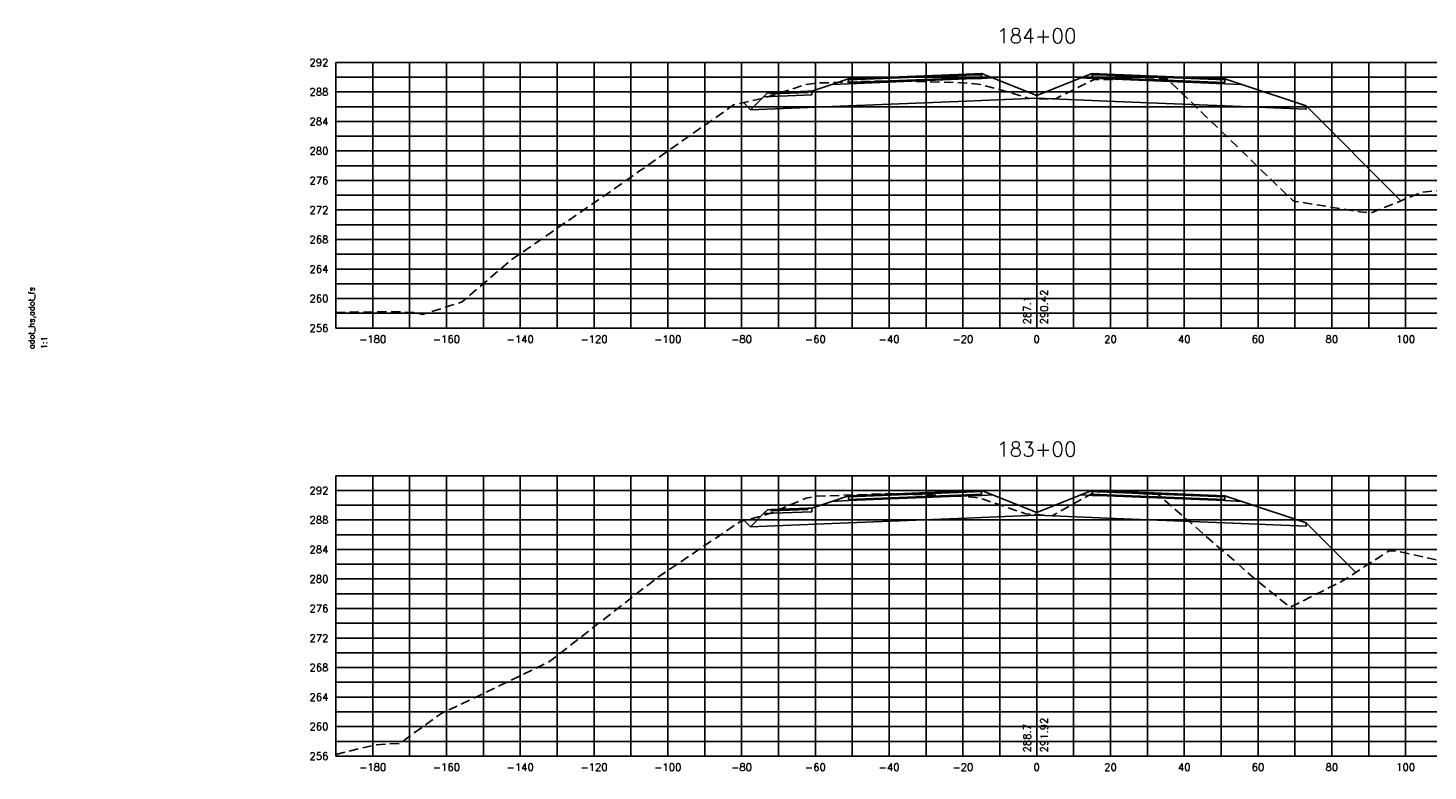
# Model space of a CAD drawing. Extents: x 1497 to 2840, y 16 to 8218.
# Tile 45 of 56: x 2227 to 2606, y 5316 to 5517. Entities that reach past the tile are written whole.
import ezdxf
from ezdxf.enums import TextEntityAlignment as Align

# ---------------------------------------------------------------- set-up
doc = ezdxf.new("R2010")
doc.units = 0
doc.header["$LTSCALE"] = 20
doc.header["$MEASUREMENT"] = 0
doc.linetypes.add('HIDDEN_050%', pattern=[0.1875, 0.125, -0.0625])
for name, color, linetype in [('S-AT-TXT175', 6, 'Continuous'), ('S-AT-TXT80', 1, 'Continuous'), ('XDATUM', 3, 'Continuous'), ('XEG', 1, 'HIDDEN_050%'), ('XFG', 2, 'Continuous'), ('XGRID', 251, 'Continuous'), ('XGRIDT', 2, 'Continuous'), ('XREF-BORDER', 7, 'Continuous')]:
    doc.layers.add(name, color=color, linetype=linetype)
doc.styles.add('L100', font='simplex.shx', dxfattribs={"height": 2})
doc.styles.add('L175', font='ROMANSM.shx', dxfattribs={"height": 3.5})
doc.styles.add('L80', font='ROMANSM.shx', dxfattribs={"height": 1.6})

# ---------------------------------------------------------------- blocks, each defined once
blk = doc.blocks.new('03025_00_att1')
at = {"layer": 'S-AT-TXT175', "style": 'L175'}
for tag, p in [('NUM', (32.402, 20.822)), ('LINE1', (30.64, 1.444)), ('LINE2', (30.64, 1.161)), ('LINE3', (30.64, 0.877))]:
    blk.add_attdef(tag, text='', height=0.175, dxfattribs=at).set_placement(p, align=Align.CENTER)
at = {"layer": 'S-AT-TXT80', "style": 'L80'}
for tag, p in [('DRAFTED', (2.436, 14.201)), ('PSCALE', (2.265, 11.605)), ('PCTB', (2.094, 11.605)), ('PVIEW', (2.436, 11.605))]:
    blk.add_attdef(tag, p, '', height=0.08, rotation=90, dxfattribs=at)

msp = doc.modelspace()

# ---------------------------------------------------------------- linework, layer by layer
at = {"layer": 'XDATUM', "flags": 128}
for points in [[(2420.48, 5497.09), (2422.41, 5495.16), (2449, 5496.23), (2481, 5497.51), (2485, 5497.67), (2500, 5498.27), (2515, 5497.67), (2519, 5497.51), (2551, 5496.23), (2573, 5495.35), (2573, 5496.23), (2598.73, 5470.5)], [(2420.71, 5383.87), (2422.41, 5382.16), (2449, 5383.23), (2481, 5384.51), (2485, 5384.67), (2500, 5385.27), (2515, 5384.67), (2519, 5384.51), (2551, 5383.23), (2573, 5382.35), (2573, 5383.23), (2586.47, 5369.76)]]:
    msp.add_lwpolyline(points, dxfattribs=at)
at = {"layer": 'XEG', "flags": 128}
for points in [[(2310, 5440.24), (2327.14, 5440.43), (2331.16, 5440.2), (2333.53, 5439.71), (2344.27, 5443.08), (2357.21, 5454.26), (2361.83, 5457.39), (2389.23, 5476.34), (2392.32, 5478.6), (2393.62, 5479.33), (2393.86, 5479.72), (2395, 5480.42), (2417.83, 5496.47), (2422.38, 5497.54), (2425.88, 5498.32), (2431.04, 5499.91), (2436.93, 5501.9), (2439.56, 5502.31), (2440.08, 5502.4), (2442.64, 5502.47), (2459.81, 5503.08), (2471.37, 5502.73), (2479.74, 5502.5), (2481.55, 5502.32), (2484.85, 5502.02), (2490.43, 5500.5), (2497.58, 5498.34), (2500, 5498.18), (2500.89, 5498.12), (2505.08, 5498.13), (2510.82, 5501.01), (2515.58, 5503.34), (2533.52, 5503.53), (2535.38, 5503.51), (2568.43, 5471.53), (2569.39, 5470.61), (2570.09, 5470.34), (2587.65, 5467.51), (2590.54, 5467.17), (2604.44, 5472.82), (2613.01, 5473.66), (2619.11, 5471.91), (2638.07, 5467.67), (2672.1, 5463.46), (2677.28, 5462.55), (2679.82, 5462.53), (2687.05, 5461.62), (2690, 5461.49)], [(2310, 5320.47), (2320.81, 5323.07), (2327.34, 5323.45), (2337.66, 5330.91), (2338.47, 5331.49), (2346.05, 5335.06), (2367.51, 5345.41), (2369.02, 5346.44), (2387, 5360.45), (2395.19, 5366.82), (2396.85, 5368.15), (2400.82, 5370.84), (2419.69, 5383.61), (2424.63, 5384.87), (2425.7, 5385.09), (2427.91, 5385.87), (2437.53, 5389.9), (2439.62, 5390.33), (2439.98, 5390.4), (2443.65, 5390.55), (2459.78, 5391.1), (2470.36, 5390.76), (2479.82, 5390.41), (2483.42, 5390.07), (2484.38, 5389.99), (2485.77, 5389.53), (2497.07, 5385.63), (2498.05, 5385.6), (2500, 5385.44), (2504.2, 5385.1), (2514.47, 5390.9), (2515.83, 5391.66), (2520.53, 5391.56), (2532.96, 5390.86), (2559.67, 5367.59), (2568.71, 5360.33), (2583.26, 5367.64), (2588.2, 5370.9), (2595.44, 5375.61), (2598.16, 5375.45), (2629.95, 5368.26), (2633.13, 5367.75), (2639.47, 5366.99), (2658.93, 5363.97), (2665.38, 5363.08), (2690, 5360.94)]]:
    msp.add_lwpolyline(points, dxfattribs=at)
at = {"layer": 'XFG', "flags": 128}
for points in [[(2500, 5499.01), (2488.05, 5503.79), (2485, 5503.67), (2481, 5503.51), (2449, 5502.23), (2444.43, 5502.04), (2439, 5500.23), (2439, 5499.23), (2425.96, 5498.71), (2422.41, 5495.16), (2449, 5496.23), (2481, 5497.51), (2485, 5497.67), (2500, 5498.27), (2500, 5499.01)], [(2485, 5504.01), (2481, 5503.85), (2449, 5502.57), (2449, 5503.57), (2444.43, 5502.04), (2449, 5502.23), (2481, 5503.51), (2485, 5503.67), (2488.05, 5503.79), (2485, 5505.01), (2485, 5504.01)], [(2485, 5505.01), (2481, 5504.85), (2449, 5503.57), (2449, 5503.23), (2481, 5504.51), (2485, 5504.67), (2485, 5505.01)], [(2485, 5504.67), (2481, 5504.51), (2449, 5503.23), (2449, 5502.57), (2481, 5503.85), (2485, 5504.01), (2485, 5504.67)], [(2500, 5499.01), (2511.95, 5503.79), (2515, 5503.67), (2519, 5503.51), (2551, 5502.23), (2555.57, 5502.04), (2573, 5496.23), (2573, 5495.35), (2551, 5496.23), (2519, 5497.51), (2515, 5497.67), (2500, 5498.27)], [(2515, 5505.01), (2511.95, 5503.79), (2515, 5503.67), (2519, 5503.51), (2551, 5502.23), (2555.57, 5502.04), (2551, 5503.57), (2551, 5502.57), (2519, 5503.85), (2515, 5504.01), (2515, 5505.01)], [(2515, 5505.01), (2515, 5504.67), (2519, 5504.51), (2551, 5503.23), (2551, 5503.57), (2519, 5504.85), (2515, 5505.01)], [(2515, 5504.67), (2515, 5504.01), (2519, 5503.85), (2551, 5502.57), (2551, 5503.23), (2519, 5504.51), (2515, 5504.67)], [(2439, 5500.23), (2438, 5500.19), (2438, 5499.85), (2428, 5499.45), (2428, 5499.79), (2427, 5499.75), (2425.96, 5498.71), (2439, 5499.23), (2439, 5500.23)], [(2438, 5500.19), (2428, 5499.79), (2428, 5499.45), (2438, 5499.85), (2438, 5500.19)], [(2422.41, 5495.16), (2422.41, 5495.16), (2420.48, 5497.09)], [(2573, 5496.23), (2573, 5496.23), (2598.73, 5470.5)], [(2500, 5386.01), (2488.05, 5390.79), (2485, 5390.67), (2481, 5390.51), (2449, 5389.23), (2444.43, 5389.04), (2439, 5387.23), (2439, 5386.23), (2425.96, 5385.71), (2422.41, 5382.16), (2449, 5383.23), (2481, 5384.51), (2485, 5384.67), (2500, 5385.27), (2500, 5386.01)], [(2485, 5391.01), (2481, 5390.85), (2449, 5389.57), (2449, 5390.57), (2444.43, 5389.04), (2449, 5389.23), (2481, 5390.51), (2485, 5390.67), (2488.05, 5390.79), (2485, 5392.01), (2485, 5391.01)], [(2485, 5392.01), (2481, 5391.85), (2449, 5390.57), (2449, 5390.23), (2481, 5391.51), (2485, 5391.67), (2485, 5392.01)], [(2485, 5391.67), (2481, 5391.51), (2449, 5390.23), (2449, 5389.57), (2481, 5390.85), (2485, 5391.01), (2485, 5391.67)], [(2500, 5386.01), (2511.95, 5390.79), (2515, 5390.67), (2519, 5390.51), (2551, 5389.23), (2555.57, 5389.04), (2573, 5383.23), (2573, 5382.35), (2551, 5383.23), (2519, 5384.51), (2515, 5384.67), (2500, 5385.27)], [(2515, 5392.01), (2511.95, 5390.79), (2515, 5390.67), (2519, 5390.51), (2551, 5389.23), (2555.57, 5389.04), (2551, 5390.57), (2551, 5389.57), (2519, 5390.85), (2515, 5391.01), (2515, 5392.01)], [(2515, 5392.01), (2515, 5391.67), (2519, 5391.51), (2551, 5390.23), (2551, 5390.57), (2519, 5391.85), (2515, 5392.01)], [(2515, 5391.67), (2515, 5391.01), (2519, 5390.85), (2551, 5389.57), (2551, 5390.23), (2519, 5391.51), (2515, 5391.67)], [(2439, 5387.23), (2438, 5387.19), (2438, 5386.85), (2428, 5386.45), (2428, 5386.79), (2427, 5386.75), (2425.96, 5385.71), (2439, 5386.23), (2439, 5387.23)], [(2438, 5387.19), (2428, 5386.79), (2428, 5386.45), (2438, 5386.85), (2438, 5387.19)], [(2422.41, 5382.16), (2422.41, 5382.16), (2420.71, 5383.87)], [(2573, 5383.23), (2573, 5383.23), (2586.47, 5369.76)]]:
    msp.add_lwpolyline(points, dxfattribs=at)
at = {"layer": 'XGRID'}
for p, q in [((2310, 5436), (2310, 5508)), ((2310, 5508), (2690, 5508)), ((2320, 5436), (2320, 5508)), ((2330, 5436), (2330, 5508)), ((2340, 5436), (2340, 5508)), ((2350, 5436), (2350, 5508)), ((2360, 5436), (2360, 5508)), ((2370, 5436), (2370, 5508)), ((2380, 5436), (2380, 5508)), ((2390, 5436), (2390, 5508)), ((2400, 5436), (2400, 5508)), ((2410, 5436), (2410, 5508)), ((2420, 5436), (2420, 5508)), ((2430, 5436), (2430, 5508)), ((2440, 5436), (2440, 5508)), ((2450, 5436), (2450, 5508)), ((2460, 5436), (2460, 5508)), ((2470, 5436), (2470, 5508)), ((2480, 5436), (2480, 5508)), ((2490, 5436), (2490, 5508)), ((2500, 5436), (2500, 5508)), ((2510, 5436), (2510, 5508)), ((2520, 5436), (2520, 5508)), ((2530, 5436), (2530, 5508)), ((2540, 5436), (2540, 5508)), ((2550, 5436), (2550, 5508)), ((2560, 5436), (2560, 5508)), ((2570, 5436), (2570, 5508)), ((2580, 5436), (2580, 5508)), ((2590, 5436), (2590, 5508)), ((2600, 5436), (2600, 5508)), ((2310, 5504), (2690, 5504)), ((2310, 5500), (2690, 5500)), ((2310, 5496), (2690, 5496)), ((2310, 5492), (2690, 5492)), ((2310, 5488), (2690, 5488)), ((2310, 5484), (2690, 5484)), ((2310, 5480), (2690, 5480)), ((2310, 5476), (2690, 5476)), ((2310, 5472), (2690, 5472)), ((2310, 5468), (2690, 5468)), ((2310, 5464), (2690, 5464)), ((2310, 5460), (2690, 5460)), ((2310, 5456), (2690, 5456)), ((2310, 5452), (2690, 5452)), ((2310, 5448), (2690, 5448)), ((2310, 5444), (2690, 5444)), ((2310, 5440), (2690, 5440)), ((2310, 5436), (2690, 5436)), ((2310, 5320), (2310, 5396)), ((2310, 5396), (2690, 5396)), ((2320, 5320), (2320, 5396)), ((2330, 5320), (2330, 5396)), ((2340, 5320), (2340, 5396)), ((2350, 5320), (2350, 5396)), ((2360, 5320), (2360, 5396)), ((2370, 5320), (2370, 5396)), ((2380, 5320), (2380, 5396)), ((2390, 5320), (2390, 5396)), ((2400, 5320), (2400, 5396)), ((2410, 5320), (2410, 5396)), ((2420, 5320), (2420, 5396)), ((2430, 5320), (2430, 5396)), ((2440, 5320), (2440, 5396)), ((2450, 5320), (2450, 5396)), ((2460, 5320), (2460, 5396)), ((2470, 5320), (2470, 5396)), ((2480, 5320), (2480, 5396)), ((2490, 5320), (2490, 5396)), ((2500, 5320), (2500, 5396)), ((2510, 5320), (2510, 5396)), ((2520, 5320), (2520, 5396)), ((2530, 5320), (2530, 5396)), ((2540, 5320), (2540, 5396)), ((2550, 5320), (2550, 5396)), ((2560, 5320), (2560, 5396)), ((2570, 5320), (2570, 5396)), ((2580, 5320), (2580, 5396)), ((2590, 5320), (2590, 5396)), ((2600, 5320), (2600, 5396)), ((2310, 5392), (2690, 5392)), ((2310, 5388), (2690, 5388)), ((2310, 5384), (2690, 5384)), ((2310, 5380), (2690, 5380)), ((2310, 5376), (2690, 5376)), ((2310, 5372), (2690, 5372)), ((2310, 5368), (2690, 5368)), ((2310, 5364), (2690, 5364)), ((2310, 5360), (2690, 5360)), ((2310, 5356), (2690, 5356)), ((2310, 5352), (2690, 5352)), ((2310, 5348), (2690, 5348)), ((2310, 5344), (2690, 5344)), ((2310, 5340), (2690, 5340)), ((2310, 5336), (2690, 5336)), ((2310, 5332), (2690, 5332)), ((2310, 5328), (2690, 5328)), ((2310, 5324), (2690, 5324)), ((2310, 5320), (2690, 5320))]:
    msp.add_line(p, q, dxfattribs=at)

# ---------------------------------------------------------------- block references
at = {"layer": 'XREF-BORDER'}
ref = msp.add_blockref('03025_00_att1', (2186.45, 5198.23), dxfattribs=dict(at, xscale=20, yscale=20, zscale=20))
ref.add_attrib('PCTB', 'adot_hs,adot_fs', (2228.33, 5430.32), dxfattribs={"layer": 'S-AT-TXT80', "height": 1.6, "rotation": 90, "style": 'L80'})
ref.add_attrib('PSCALE', '1:1', (2231.75, 5430.32), dxfattribs={"layer": 'S-AT-TXT80', "height": 1.6, "rotation": 90, "style": 'L80'})

# ---------------------------------------------------------------- texts
at = {"layer": 'XGRIDT', "style": 'L100'}
for s, p in [('184+00', (2500, 5512)), ('183+00', (2500, 5400))]:
    msp.add_text(s, height=4, dxfattribs=at).set_placement(p, align=Align.BOTTOM_CENTER)
for s, p in [('292', (2308, 5508)), ('288', (2308, 5500)), ('284', (2308, 5492)), ('280', (2308, 5484)), ('276', (2308, 5476)), ('272', (2308, 5468)), ('268', (2308, 5460)), ('264', (2308, 5452)), ('260', (2308, 5444)), ('256', (2308, 5436)), ('292', (2308, 5392)), ('288', (2308, 5384)), ('284', (2308, 5376)), ('280', (2308, 5368)), ('276', (2308, 5360)), ('272', (2308, 5352)), ('268', (2308, 5344)), ('264', (2308, 5336)), ('260', (2308, 5328)), ('256', (2308, 5320))]:
    msp.add_text(s, height=2, dxfattribs=at).set_placement(p, align=Align.MIDDLE_RIGHT)
for s, p in [('287.1', (2499, 5437)), ('288.7', (2499, 5321))]:
    msp.add_text(s, height=2, rotation=90, dxfattribs=at).set_placement(p, align=Align.BOTTOM_LEFT)
for s, p in [('290.42', (2501, 5437)), ('291.92', (2501, 5321))]:
    msp.add_text(s, height=2, rotation=90, dxfattribs=at).set_placement(p, align=Align.TOP_LEFT)
for s, p in [('-180', (2320, 5434)), ('-160', (2340, 5434)), ('-140', (2360, 5434)), ('-120', (2380, 5434)), ('-100', (2400, 5434)), ('-80', (2420, 5434)), ('-60', (2440, 5434)), ('-40', (2460, 5434)), ('-20', (2480, 5434)), ('0', (2500, 5434)), ('20', (2520, 5434)), ('40', (2540, 5434)), ('60', (2560, 5434)), ('80', (2580, 5434)), ('100', (2600, 5434)), ('-180', (2320, 5318)), ('-160', (2340, 5318)), ('-140', (2360, 5318)), ('-120', (2380, 5318)), ('-100', (2400, 5318)), ('-80', (2420, 5318)), ('-60', (2440, 5318)), ('-40', (2460, 5318)), ('-20', (2480, 5318)), ('0', (2500, 5318)), ('20', (2520, 5318)), ('40', (2540, 5318)), ('60', (2560, 5318)), ('80', (2580, 5318)), ('100', (2600, 5318))]:
    msp.add_text(s, height=2, dxfattribs=at).set_placement(p, align=Align.TOP_CENTER)

doc.saveas('drawing.dxf')
